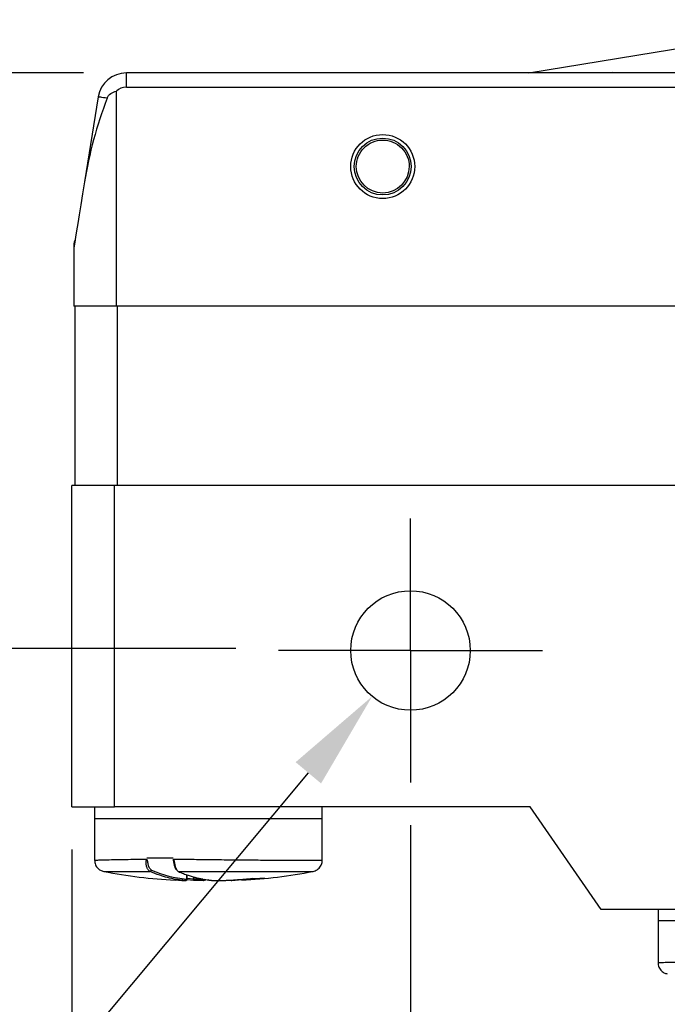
# Model space of a CAD drawing. Header units: inches. Extents: x 0 to 279, y 0 to 216.
# Tile 3 of 7: x 78 to 101, y 92 to 127. Entities that reach past the tile are written whole.
import ezdxf

# ---------------------------------------------------------------- set-up
doc = ezdxf.new("R2010")
doc.units = ezdxf.units.IN
doc.header["$LTSCALE"] = 10
doc.header["$MEASUREMENT"] = 0
doc.linetypes.add('CENTER', pattern=[2, 1.25, -0.25, 0.25, -0.25])
doc.layers.add('CENTER', color=40, linetype='CENTER')
doc.layers.add('DIMENSIONS', color=140, linetype='Continuous')
doc.dimstyles.get("Standard").update_dxf_attribs({"dimtxt": 3.5, "dimasz": 3.5, "dimexe": 2.5, "dimexo": 1.5, "dimgap": 1, "dimtad": 0, "dimtih": 1, "dimtoh": 1, "dimdec": 1, "dimzin": 0, "dimdsep": 46, "dimtxsty": 'Standard', "dimcen": 0, "dimadec": 0, "dimazin": 0, "dimtfac": 1, "dimtdec": 1, "dimtofl": 0, "dimtmove": 0, "dimatfit": 3, "dimfxl": 0, "dimtolj": 1, "dimtzin": 0, "dimarcsym": 0})

# ---------------------------------------------------------------- blocks, each defined once
blk = doc.blocks.new('SW_CENTERMARKSYMBOL_0')
at = {"layer": 'CENTER', "color": 0}
for p, q in [((0, 2.54), (0, 4.64)), ((0, 0), (0, 2.54)), ((-2.54, 0), (-4.64, 0)), ((0, 0), (-2.54, 0)), ((0, 0), (0, -2.54)), ((0, 0), (2.54, 0)), ((2.54, 0), (4.64, 0)), ((0, -2.54), (0, -4.64))]:
    blk.add_line(p, q, dxfattribs=at)
blk = doc.blocks.new('*D27')
at = {"layer": 'DEFPOINTS', "color": 0}
for p in [(91.613, 100.169), (117.013, 100.169), (117.013, 75.865)]:
    blk.add_point(p, dxfattribs=at)
at = {"layer": 'DIMENSIONS', "color": 0, "lineweight": -2}
for p, q in [((91.613, 98.669), (91.613, 73.365)), ((117.013, 98.669), (117.013, 73.365)), ((95.113, 75.865), (96.896, 75.865)), ((113.513, 75.865), (111.73, 75.865))]:
    blk.add_line(p, q, dxfattribs=at)
at = {"layer": 'DIMENSIONS', "color": 0}
for points in [[(95.113, 76.448), (95.113, 75.281), (91.613, 75.865)], [(113.513, 76.448), (113.513, 75.281), (117.013, 75.865)]]:
    blk.add_solid(points, dxfattribs=at)
at = {"layer": 'DIMENSIONS', "color": 0, "char_height": 3.5, "attachment_point": 5}
for s, insert in [('\\A1;25.4', (104.313, 78.615)), ('\\A1;[1.00]', (104.313, 73.115))]:
    blk.add_mtext(s, dxfattribs=dict(at, insert=insert))
blk = doc.blocks.new('*D31')
at = {"layer": 'DEFPOINTS', "color": 0}
for p in [(64.729, 125.109), (81.629, 125.109), (86.973, 104.879)]:
    blk.add_point(p, dxfattribs=at)
at = {"layer": 'DIMENSIONS', "color": 0, "lineweight": -2}
for p, q in [((80.129, 125.109), (62.229, 125.109)), ((64.729, 121.609), (64.729, 120.494)), ((64.729, 108.379), (64.729, 109.494)), ((85.473, 104.879), (62.229, 104.879))]:
    blk.add_line(p, q, dxfattribs=at)
at = {"layer": 'DIMENSIONS', "color": 0}
for points in [[(64.145, 121.609), (65.312, 121.609), (64.729, 125.109)], [(64.145, 108.379), (65.312, 108.379), (64.729, 104.879)]]:
    blk.add_solid(points, dxfattribs=at)
at = {"layer": 'DIMENSIONS', "color": 0, "char_height": 3.5, "attachment_point": 5}
for s, insert in [('\\A1;20.2', (64.729, 117.744)), ('\\A1;[0.80]', (64.729, 112.244))]:
    blk.add_mtext(s, dxfattribs=dict(at, insert=insert))
blk = doc.blocks.new('*D32')
at = {"layer": 'DEFPOINTS', "color": 0}
for p in [(92.958, 106.421), (90.267, 103.197)]:
    blk.add_point(p, dxfattribs=at)
at = {"layer": 'DIMENSIONS', "color": 0, "lineweight": -2}
for p, q in [((78.364, 88.935), (88.025, 100.51)), ((74.864, 88.935), (78.364, 88.935))]:
    blk.add_line(p, q, dxfattribs=at)
at = {"layer": 'DIMENSIONS', "color": 0}
blk.add_solid([(87.577, 100.883), (88.472, 100.136), (90.267, 103.197)], dxfattribs=at)
at = {"layer": 'DIMENSIONS', "color": 0, "insert": (63.656, 88.935), "char_height": 3.5, "attachment_point": 5}
blk.add_mtext('\\A1; ∅4.2\\P [∅0.17]\\P (2X)', dxfattribs=at)
blk = doc.blocks.new('*D33')
at = {"layer": 'DEFPOINTS', "color": 0}
for p in [(79.713, 99.309), (128.913, 99.309), (128.913, 63.258)]:
    blk.add_point(p, dxfattribs=at)
at = {"layer": 'DIMENSIONS', "color": 0, "lineweight": -2}
for p, q in [((79.713, 97.809), (79.713, 60.758)), ((128.913, 97.809), (128.913, 60.758)), ((83.213, 63.258), (96.313, 63.258)), ((125.413, 63.258), (112.313, 63.258))]:
    blk.add_line(p, q, dxfattribs=at)
at = {"layer": 'DIMENSIONS', "color": 0}
for points in [[(83.213, 63.841), (83.213, 62.674), (79.713, 63.258)], [(125.413, 63.841), (125.413, 62.674), (128.913, 63.258)]]:
    blk.add_solid(points, dxfattribs=at)
at = {"layer": 'DIMENSIONS', "color": 0, "char_height": 3.5, "attachment_point": 5}
for s, insert in [('\\A1;49.2', (104.313, 66.008)), ('\\A1;[1.94]', (104.313, 60.508))]:
    blk.add_mtext(s, dxfattribs=dict(at, insert=insert))

msp = doc.modelspace()

# ---------------------------------------------------------------- linework, layer by layer
for p, q in [((95.777, 125.109), (107.127, 126.98)), ((81.629, 124.609), (81.629, 125.109)), ((102.461, 125.109), (81.629, 125.109)), ((98.696, 125.119), (98.601, 125.109)), ((98.696, 125.119), (98.697, 125.109)), ((81.629, 124.609), (102.461, 124.609)), ((80.642, 124.268), (80.16, 121.277)), ((81.278, 116.909), (81.278, 124.465)), ((79.778, 118.869), (79.778, 116.909)), ((81.278, 116.909), (79.778, 116.909)), ((79.813, 116.909), (79.813, 110.609)), ((127.348, 116.909), (81.278, 116.909)), ((81.313, 110.609), (81.313, 116.909)), ((79.713, 99.309), (79.713, 110.609)), ((81.213, 110.609), (79.713, 110.609)), ((81.213, 99.309), (81.213, 110.609)), ((127.413, 110.609), (81.213, 110.609)), ((79.713, 99.309), (81.213, 99.309)), ((80.513, 99.309), (80.513, 98.909)), ((95.825, 99.309), (81.213, 99.309)), ((88.513, 98.909), (88.513, 99.309)), ((98.313, 95.709), (95.825, 99.309)), ((80.513, 98.909), (80.513, 97.439)), ((80.513, 98.909), (84.513, 98.909)), ((84.513, 98.909), (88.513, 98.909)), ((88.513, 97.439), (88.513, 98.909)), ((83.28, 97.509), (82.35, 97.509)), ((80.838, 97.041), (82.459, 97.041)), ((83.456, 97.041), (88.188, 97.041)), ((83.74, 96.929), (83.74, 96.775)), ((83.769, 96.77), (83.769, 96.919)), ((83.342, 96.743), (83.574, 96.726)), ((84.003, 96.726), (83.756, 96.744)), ((83.983, 96.776), (83.769, 96.791)), ((83.983, 96.852), (83.983, 96.776)), ((84.511, 96.744), (84.336, 96.725)), ((85.685, 96.743), (85.452, 96.726)), ((86.484, 96.801), (85.685, 96.743)), ((110.313, 95.709), (98.313, 95.709)), ((100.313, 95.709), (100.313, 95.309)), ((100.313, 95.309), (100.313, 93.839)), ((104.313, 95.309), (100.313, 95.309))]:
    msp.add_line(p, q)
at = {"flags": 128}
for points in [[(80.953, 124.218), (80.887, 124.229), (80.826, 124.239), (80.773, 124.247), (80.727, 124.255), (80.691, 124.26), (80.664, 124.265), (80.648, 124.267), (80.642, 124.268)], [(80.16, 121.277), (80.092, 120.856), (80.03, 120.471), (79.974, 120.126), (79.925, 119.82), (79.882, 119.557), (79.847, 119.338), (79.819, 119.162), (79.798, 119.032), (79.784, 118.949)], [(84.003, 96.726), (83.999, 96.727), (83.995, 96.729), (83.991, 96.734), (83.988, 96.74), (83.985, 96.748), (83.984, 96.756), (83.983, 96.766), (83.983, 96.776)]]:
    msp.add_lwpolyline(points, dxfattribs=at)
for centre, radius in [((90.638, 121.819), 1.125), ((90.638, 121.819), 1), ((91.613, 104.809), 2.1)]:
    msp.add_circle(centre, radius)
for centre, radius, start, end in [((81.629, 124.109), 1, 90, 170.8377), ((81.629, 124.109), 0.5, 90, 134.6897), ((84.363, 115.595), 18.886, 259.244, 266.9008), ((82.458, 97.093), 0.0519, 271.5247, 357.0019), ((84.663, 115.595), 18.886, 273.1042, 280.756), ((83.692, 96.774), 0.0484, 271.6421, 1.8404), ((84.335, 96.772), 0.0468, 271.4148, 3.8331), ((85.459, 96.751), 0.026, 188.7099, 254.2696)]:
    msp.add_arc(centre, radius, start, end)
for points, knots in [([(80.953, 124.218), (80.978, 124.286), (81.024, 124.342), (81.139, 124.425), (81.208, 124.451), (81.278, 124.465)], [0, 0, 0, 0, 0.5, 0.5, 1, 1, 1, 1]), ([(80.953, 124.218), (80.775, 123.736), (80.613, 123.251), (80.346, 122.272), (80.241, 121.778), (80.16, 121.277)], [0, 0, 0, 0, 0.5, 0.5, 1, 1, 1, 1]), ([(89.708, 121.819), (89.708, 122.066), (89.806, 122.302), (90.155, 122.651), (90.391, 122.749), (90.885, 122.749), (91.121, 122.651), (91.47, 122.302), (91.568, 122.066), (91.568, 121.819)], [0, 0, 0, 0, 0.25, 0.25, 0.5, 0.5, 0.75, 0.75, 1, 1, 1, 1]), ([(91.568, 121.819), (91.568, 121.306), (91.151, 120.889), (90.125, 120.889), (89.708, 121.306), (89.708, 121.819)], [0, 0, 0, 0, 0.5, 0.5, 1, 1, 1, 1]), ([(79.815, 119.22), (79.81, 119.204), (79.803, 119.181), (79.795, 119.14), (79.789, 119.112), (79.785, 119.085), (79.779, 119.05), (79.779, 119.026), (79.778, 119.009)], [0, 0, 0, 0, 0.31354, 0.432971, 0.541847, 0.649972, 0.762187, 1, 1, 1, 1]), ([(79.778, 119.012), (79.778, 119.004), (79.778, 118.983), (79.778, 118.934), (79.778, 118.894), (79.778, 118.869)], [0, 0, 0, 0, 0.168009, 0.488969, 1, 1, 1, 1]), ([(79.784, 118.949), (79.78, 118.923), (79.778, 118.898), (79.778, 118.873), (79.778, 118.872), (79.778, 118.87), (79.778, 118.869)], [0, 0, 0, 0, 0.0001518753, 0.0001518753, 0.0001518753, 0.0001596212, 0.0001596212, 0.0001596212, 0.0001596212]), ([(80.513, 97.478), (80.514, 97.424), (80.517, 97.312), (80.598, 97.172), (80.712, 97.077), (80.797, 97.053), (80.838, 97.041)], [0, 0, 0, 0, 0.268474, 0.557682, 0.785571, 1, 1, 1, 1]), ([(80.515, 97.439), (80.515, 97.439), (80.516, 97.44), (80.542, 97.442), (80.591, 97.444), (80.685, 97.447), (80.868, 97.452), (81.159, 97.458), (81.51, 97.465), (81.887, 97.471), (82.187, 97.476), (82.342, 97.478)], [0, 0, 0, 0, 0.054416, 0.128219, 0.202678, 0.277794, 0.428372, 0.598881, 0.72372, 0.857427, 1, 1, 1, 1]), ([(82.459, 97.041), (82.45, 97.046), (82.431, 97.056), (82.405, 97.083), (82.383, 97.115), (82.365, 97.152), (82.348, 97.195), (82.333, 97.248), (82.323, 97.309), (82.32, 97.37), (82.326, 97.427), (82.337, 97.462), (82.342, 97.478)], [0, 0, 0, 0, 0.110077, 0.2156, 0.314491, 0.405126, 0.486384, 0.601156, 0.71444, 0.815606, 0.915829, 1, 1, 1, 1]), ([(82.51, 97.09), (82.501, 97.095), (82.484, 97.104), (82.461, 97.131), (82.443, 97.161), (82.432, 97.183), (82.426, 97.198), (82.425, 97.201), (82.423, 97.205), (82.424, 97.204), (82.423, 97.205), (82.423, 97.205), (82.423, 97.206), (82.423, 97.207), (82.422, 97.208), (82.41, 97.242), (82.396, 97.302), (82.385, 97.378), (82.37, 97.423), (82.357, 97.452), (82.351, 97.47), (82.348, 97.478)], [0, 0, 0, 0, 0.112066, 0.223644, 0.335249, 0.391286, 0.419394, 0.433475, 0.434991, 0.436073, 0.436493, 0.437296, 0.438803, 0.441725, 0.445131, 0.449742, 0.682361, 0.816684, 0.894417, 0.956271, 1, 1, 1, 1]), ([(83.272, 97.478), (83.275, 97.454), (83.279, 97.423), (83.295, 97.34), (83.311, 97.233), (83.352, 97.147), (83.38, 97.112), (83.392, 97.105), (83.395, 97.103)], [0, 0, 0, 0, 0.150664, 0.199115, 0.554487, 0.823551, 0.958329, 1, 1, 1, 1]), ([(83.288, 97.478), (83.294, 97.464), (83.305, 97.433), (83.313, 97.386), (83.321, 97.338), (83.33, 97.29), (83.342, 97.239), (83.359, 97.174), (83.394, 97.089), (83.433, 97.059), (83.456, 97.041)], [0, 0, 0, 0, 0.0746865, 0.1656478, 0.2371338, 0.3184597, 0.4160978, 0.5150149, 0.7119697, 1, 1, 1, 1]), ([(83.288, 97.478), (83.411, 97.476), (83.647, 97.473), (83.998, 97.469), (84.339, 97.465), (84.826, 97.459), (85.457, 97.453), (86.183, 97.446), (86.828, 97.441), (87.376, 97.437), (87.819, 97.435), (88.117, 97.434), (88.304, 97.434), (88.415, 97.435), (88.497, 97.436), (88.502, 97.438), (88.505, 97.439)], [0, 0, 0, 0, 0.0509024, 0.0980999, 0.1415925, 0.1874372, 0.2921968, 0.393786, 0.4922036, 0.5874495, 0.6795229, 0.7684235, 0.8259627, 0.8786831, 0.9316075, 1, 1, 1, 1]), ([(88.188, 97.041), (88.24, 97.058), (88.349, 97.092), (88.458, 97.214), (88.512, 97.35), (88.513, 97.436), (88.513, 97.478)], [0, 0, 0, 0, 0.275038, 0.566491, 0.790838, 1, 1, 1, 1]), ([(83.693, 96.725), (83.641, 96.73), (83.538, 96.739), (83.331, 96.769), (83.085, 96.821), (82.776, 96.911), (82.573, 96.994), (82.459, 97.041)], [0, 0, 0, 0, 0.125105, 0.250154, 0.500124, 0.720599, 1, 1, 1, 1]), ([(83.456, 97.041), (83.516, 97.016), (83.63, 96.967), (83.793, 96.909), (83.937, 96.864), (84.072, 96.827), (84.199, 96.797), (84.317, 96.773), (84.421, 96.756), (84.485, 96.746), (84.535, 96.741), (84.57, 96.737), (84.608, 96.732), (84.637, 96.728), (84.649, 96.725), (84.654, 96.724)], [0, 0, 0, 0, 0.146902, 0.279103, 0.396591, 0.499379, 0.607241, 0.702749, 0.785888, 0.856744, 0.866716, 0.89558, 0.939685, 0.97435, 1, 1, 1, 1]), ([(83.574, 96.726), (83.588, 96.725), (83.617, 96.724), (83.665, 96.723), (83.709, 96.722), (83.72, 96.722), (83.712, 96.724), (83.699, 96.725), (83.693, 96.725)], [0, 0, 0, 0, 0.125997, 0.250712, 0.499741, 0.748519, 0.873651, 1, 1, 1, 1]), ([(83.7, 96.727), (83.71, 96.727), (83.734, 96.728), (83.754, 96.738), (83.767, 96.756), (83.768, 96.768), (83.769, 96.773)], [0, 0, 0, 0, 0.2680847, 0.6984338, 0.8655311, 1, 1, 1, 1]), ([(84.322, 96.773), (84.319, 96.773), (84.294, 96.772), (84.213, 96.772), (84.096, 96.773), (84.02, 96.775), (83.983, 96.776)], [0, 0, 0, 0, 0.043794, 0.361332, 0.680048, 1, 1, 1, 1]), ([(84.336, 96.725), (84.329, 96.725), (84.313, 96.724), (84.268, 96.722), (84.197, 96.722), (84.114, 96.723), (84.049, 96.724), (84.018, 96.725), (84.003, 96.726)], [0, 0, 0, 0, 0.126993, 0.251303, 0.499725, 0.74788, 0.87213, 1, 1, 1, 1]), ([(84.643, 96.724), (84.677, 96.721), (84.74, 96.72), (84.888, 96.72), (84.973, 96.722), (85.045, 96.725)], [0, 0, 0, 0, 0.5, 0.5, 1, 1, 1, 1]), ([(85.039, 96.725), (85.044, 96.725), (85.056, 96.726), (85.084, 96.728), (85.126, 96.73), (85.185, 96.733), (85.259, 96.737), (85.346, 96.742), (85.441, 96.748), (85.586, 96.758), (85.791, 96.774), (85.963, 96.791), (86.055, 96.801)], [0, 0, 0, 0, 0.018581, 0.050212, 0.095387, 0.154539, 0.228201, 0.313927, 0.405248, 0.502151, 0.732006, 1, 1, 1, 1]), ([(85.452, 96.726), (85.437, 96.725), (85.408, 96.724), (85.36, 96.723), (85.317, 96.722), (85.305, 96.722), (85.314, 96.724), (85.326, 96.725), (85.333, 96.725)], [0, 0, 0, 0, 0.127385, 0.251357, 0.499765, 0.748187, 0.872551, 1, 1, 1, 1]), ([(86.055, 96.801), (86.128, 96.798), (86.275, 96.792), (86.415, 96.798), (86.484, 96.801)], [0, 0, 0, 0, 0.499972, 1, 1, 1, 1]), ([(100.313, 93.878), (100.314, 93.824), (100.317, 93.712), (100.398, 93.572), (100.512, 93.477), (100.597, 93.453), (100.638, 93.441)], [0, 0, 0, 0, 0.268474, 0.557682, 0.785572, 1, 1, 1, 1]), ([(100.315, 93.839), (100.315, 93.839), (100.316, 93.84), (100.342, 93.842), (100.391, 93.844), (100.485, 93.847), (100.668, 93.852), (100.959, 93.858), (101.31, 93.865), (101.687, 93.871), (101.987, 93.876), (102.142, 93.878)], [0, 0, 0, 0, 0.054416, 0.128219, 0.202678, 0.277794, 0.428372, 0.598881, 0.72372, 0.857427, 1, 1, 1, 1])]:
    msp.add_open_spline(points, degree=3, knots=knots)
for points in [[(82.51, 97.09), (82.916, 96.912), (83.327, 96.807), (83.74, 96.775)], [(83.74, 96.775), (83.759, 96.774), (83.769, 96.773), (83.769, 96.773)]]:
    msp.add_open_spline(points, degree=3)

# ---------------------------------------------------------------- block references
at = {"layer": 'CENTER'}
msp.add_blockref('SW_CENTERMARKSYMBOL_0', (91.613, 104.809), dxfattribs=at)

# ---------------------------------------------------------------- dimensions: what is measured, and where the dimension line sits
at = {"layer": 'DIMENSIONS'}
dim = msp.add_linear_dim(base=(64.729, 125.109), p1=(86.973, 104.879), p2=(81.629, 125.109), angle=90, dimstyle='Standard', override={"dimpost": '\\X'}, dxfattribs=at)
dim.commit()
dim.dimension.update_dxf_attribs({"geometry": '*D31', "text_midpoint": (64.729, 114.994)})
dim = msp.add_diameter_dim_2p(p1=(92.958, 106.421), p2=(90.267, 103.197), text=' <>\\P (2X)', dimstyle='Standard', override={"dimpost": '\\X'}, dxfattribs=at)
dim.commit()
dim.dimension.update_dxf_attribs({"geometry": '*D32', "text_midpoint": (63.656, 88.935), "dimtype": 163})
for base, p1, p2, picture, middle in [((117.013, 75.865), (91.613, 100.169), (117.013, 100.169), '*D27', (104.313, 75.865)), ((128.913, 63.258), (79.713, 99.309), (128.913, 99.309), '*D33', (104.313, 63.258))]:
    dim = msp.add_linear_dim(base=base, p1=p1, p2=p2, dimstyle='Standard', override={"dimpost": '\\X'}, dxfattribs=at)
    dim.commit()
    dim.dimension.update_dxf_attribs({"geometry": picture, "text_midpoint": middle})

doc.saveas('drawing.dxf')
